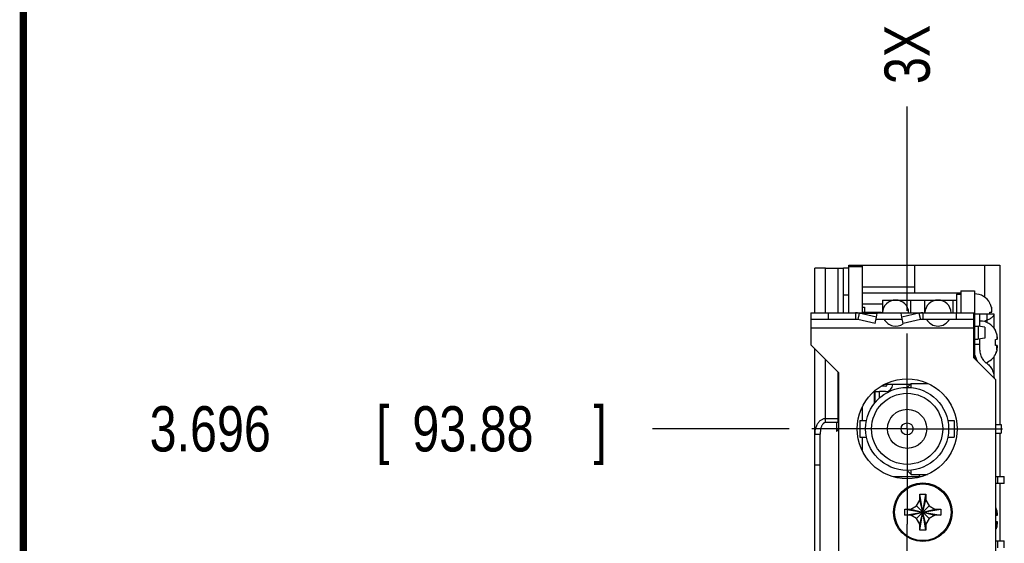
# Model space of a CAD drawing. Header units: inches. Extents: x 0.2 to 16.8, y 0.1 to 10.8.
# Tile 5 of 21: x 0.2 to 3, y 5.1 to 6.6. Entities that reach past the tile are written whole.
import ezdxf

# ---------------------------------------------------------------- set-up
doc = ezdxf.new("R2010")
doc.units = ezdxf.units.IN
doc.header["$LTSCALE"] = 0.935
doc.header["$MEASUREMENT"] = 0
doc.linetypes.add('CENTER', pattern=[0.6, 0.375, -0.075, 0.075, -0.075])
doc.layers.get('0').update_dxf_attribs({"linetype": 'CONTINUOUS'})
doc.layers.add('DEFAULT_1', color=7, linetype='CENTER')
doc.layers.add('DIMENSIONS', color=7, linetype='CONTINUOUS')
doc.styles.get("Standard").update_dxf_attribs({"font": 'txt', "width": 0.8})
doc.dimstyles.new('DIMSTYLE_2', dxfattribs={"dimtxt": 0.125, "dimasz": 0.18, "dimexe": 0.18, "dimexo": 0.0625, "dimgap": 0.09, "dimtad": 0, "dimtih": 1, "dimtoh": 1, "dimdec": 3, "dimlfac": 1.666667, "dimzin": 4, "dimdsep": 46, "dimtxsty": 'STANDARD', "dimblk": '_FILLED', "dimblk1": '_FILLED', "dimblk2": '_FILLED', "dimcen": 0.09, "dimadec": 0, "dimazin": 0, "dimtp": 0.001, "dimtm": 0.001, "dimtfac": 1, "dimtdec": 3, "dimtofl": 0, "dimtmove": 0, "dimatfit": 3, "dimldrblk": '_FILLED', "dimfxl": 1, "dimtolj": 1, "dimtzin": 4, "dimarcsym": 0})

# ---------------------------------------------------------------- blocks, each defined once
blk = doc.blocks.new('*D11')
at = {"layer": 'DIMENSIONS', "color": 2, "linetype": 'CONTINUOUS'}
blk.add_line((2.6893, 5.7489), (2.6893, 6.3133), dxfattribs=at)
at = {"layer": 'DIMENSIONS', "color": 2, "linetype": 'CONTINUOUS', "width": 0.8}
for s, p in [(']', (2.7518, 7.7008)), ('7.99', (2.7518, 7.3008)), ('[', (2.7518, 7.2008)), ('.315', (2.7518, 6.6758)), ('3X ', (2.7518, 6.3758))]:
    blk.add_text(s, height=0.125, rotation=90, dxfattribs=at).set_placement(p)
blk = doc.blocks.new('_FILLED')
at = {"color": 0, "linetype": 'BYBLOCK'}
blk.add_solid([(0, 0), (-1, 0.174), (-1, -0.174)], dxfattribs=at)
blk = doc.blocks.new('*D18')
at = {"layer": 'DIMENSIONS', "color": 2, "linetype": 'CONTINUOUS'}
blk.add_line((2.3638, 5.4234), (1.9861, 5.4234), dxfattribs=at)
at = {"layer": 'DIMENSIONS', "color": 2, "linetype": 'CONTINUOUS', "width": 0.8}
for s, p in [('[', (1.2236, 5.3609)), (']', (1.8236, 5.3609)), ('3.696', (0.5986, 5.3609)), ('93.88', (1.3236, 5.3609))]:
    blk.add_text(s, height=0.125, dxfattribs=at).set_placement(p)

msp = doc.modelspace()

# ---------------------------------------------------------------- linework, layer by layer
at = {"color": 7, "linetype": 'CONTINUOUS'}
for p, q in [((2.52862, 5.84882), (2.52862, 5.87578)), ((2.52862, 5.87578), (2.94502, 5.87578)), ((2.52862, 5.87218), (2.56582, 5.87218)), ((2.56582, 5.74378), (2.56582, 5.87578)), ((2.70922, 5.87578), (2.70922, 5.79855)), ((2.90302, 5.87578), (2.90302, 5.78745)), ((2.94502, 5.87578), (2.94502, 5.43508)), ((2.43414, 5.74378), (2.43414, 5.86738)), ((2.43422, 5.86736), (2.43414, 5.86738)), ((2.46414, 5.86738), (2.49862, 5.86738)), ((2.51362, 5.74378), (2.51362, 5.86738)), ((2.52862, 5.86738), (2.51362, 5.86738)), ((2.83748, 5.79855), (2.56582, 5.79855)), ((2.82548, 5.79538), (2.82548, 5.74378)), ((2.82548, 5.79538), (2.83748, 5.79538)), ((2.83748, 5.80498), (2.83748, 5.74378)), ((2.83748, 5.80498), (2.87528, 5.80498)), ((2.87528, 5.80498), (2.87528, 5.61793)), ((2.62148, 5.76787), (2.56582, 5.76787)), ((2.62148, 5.77918), (2.62148, 5.74378)), ((2.62148, 5.77918), (2.82548, 5.77918)), ((2.69948, 5.74378), (2.69948, 5.77918)), ((2.73848, 5.74378), (2.73848, 5.77918)), ((2.81648, 5.74378), (2.81648, 5.77918)), ((2.91798, 5.76954), (2.91798, 5.77055)), ((2.42362, 5.74378), (2.42362, 5.72578)), ((2.42362, 5.74378), (2.60362, 5.74378)), ((2.54647, 5.74378), (2.54647, 5.72578)), ((2.55723, 5.74245), (2.55319, 5.72507)), ((2.60505, 5.73145), (2.55723, 5.74245)), ((2.56582, 5.75908), (2.57182, 5.75908)), ((2.56582, 5.74528), (2.61802, 5.74528)), ((2.57182, 5.75908), (2.57182, 5.74528)), ((2.60505, 5.73145), (2.60631, 5.74245)), ((2.60631, 5.74378), (2.87362, 5.74378)), ((2.61802, 5.74528), (2.61802, 5.74378)), ((2.6742, 5.73145), (2.67294, 5.74245)), ((2.72202, 5.74245), (2.6742, 5.73145)), ((2.72202, 5.74245), (2.72605, 5.72507)), ((2.73278, 5.74378), (2.73278, 5.72578)), ((2.87362, 5.72578), (2.87362, 5.74378)), ((2.89028, 5.74018), (2.87528, 5.74018)), ((2.91798, 5.74536), (2.92313, 5.74601)), ((2.91798, 5.74017), (2.91798, 5.74536)), ((2.60102, 5.71407), (2.60505, 5.73145)), ((2.67823, 5.71407), (2.6742, 5.73145)), ((2.87528, 5.70718), (2.88548, 5.70718)), ((2.88548, 5.70718), (2.88548, 5.67118)), ((2.90348, 5.70418), (2.88548, 5.70718)), ((2.90348, 5.70418), (2.90348, 5.67418)), ((2.93298, 5.69453), (2.93298, 5.69555)), ((2.87528, 5.67118), (2.88548, 5.67118)), ((2.90348, 5.67418), (2.88548, 5.67118)), ((2.93298, 5.67036), (2.93813, 5.67101)), ((2.93298, 5.66218), (2.93298, 5.67036)), ((2.93298, 5.654), (2.93298, 5.66218)), ((2.93813, 5.65335), (2.93298, 5.654)), ((2.43414, 4.11538), (2.43414, 5.64447)), ((2.93298, 5.62881), (2.93298, 5.62983)), ((2.69708, 5.54578), (2.62632, 5.54578)), ((2.68928, 5.53798), (2.70038, 5.54908)), ((2.69452, 5.54578), (2.69452, 5.54323)), ((2.70038, 5.53744), (2.70038, 5.54908)), ((2.70038, 5.54908), (2.74525, 5.54908)), ((2.59937, 5.49437), (2.59937, 5.52741)), ((2.60126, 5.4965), (2.60126, 5.5293)), ((2.60126, 5.52633), (2.61282, 5.52633)), ((2.61282, 5.50873), (2.61282, 5.52633)), ((2.63002, 5.52628), (2.61282, 5.52628)), ((2.63002, 5.54128), (2.61916, 5.54128)), ((2.56582, 5.44618), (2.56582, 5.48466)), ((2.49862, 5.45141), (2.46414, 5.45141)), ((2.49471, 5.4408), (2.49471, 5.41648)), ((2.55908, 5.44618), (2.55908, 5.40058)), ((2.55908, 5.44618), (2.57697, 5.44618)), ((2.80159, 5.44618), (2.81948, 5.44618)), ((2.81948, 5.44618), (2.81948, 5.40058)), ((2.93362, 5.43508), (2.94908, 5.43508)), ((2.94908, 5.43508), (2.94908, 5.41168)), ((2.43414, 5.40898), (2.44914, 5.40898)), ((2.49471, 5.41648), (2.50042, 5.4222)), ((2.93362, 5.41168), (2.94908, 5.41168)), ((2.94502, 5.41168), (2.94502, 5.29138)), ((2.55908, 5.40058), (2.57697, 5.40058)), ((2.56582, 5.36211), (2.56582, 5.40058)), ((2.80159, 5.40058), (2.81948, 5.40058)), ((2.68928, 5.30878), (2.70038, 5.29768)), ((2.70038, 5.29768), (2.70038, 5.30932)), ((2.65028, 5.29138), (2.72724, 5.29138)), ((2.70038, 5.29768), (2.74525, 5.29768)), ((2.72338, 5.29138), (2.72338, 5.29768)), ((2.93362, 5.29138), (2.95748, 5.29138)), ((2.95748, 5.27218), (2.93362, 5.27218)), ((2.94502, 5.27218), (2.94502, 5.11438)), ((2.95748, 5.27218), (2.95748, 5.29138)), ((2.71507, 5.21039), (2.72408, 5.22598)), ((2.72408, 5.22598), (2.72408, 5.24207)), ((2.72408, 5.15998), (2.74088, 5.22598)), ((2.74088, 5.15998), (2.72408, 5.22598)), ((2.72411, 5.14336), (2.74085, 5.24261)), ((2.74085, 5.14336), (2.72411, 5.24261)), ((2.74088, 5.24207), (2.74088, 5.22598)), ((2.74088, 5.22598), (2.74988, 5.21039)), ((2.68285, 5.18461), (2.7821, 5.20135)), ((2.68285, 5.20135), (2.7821, 5.18461)), ((2.68339, 5.20138), (2.69948, 5.20138)), ((2.69948, 5.20138), (2.71507, 5.21039)), ((2.69948, 5.18458), (2.76548, 5.20138)), ((2.69948, 5.20138), (2.76548, 5.18458)), ((2.71507, 5.17558), (2.74988, 5.21039)), ((2.74988, 5.17558), (2.71507, 5.21039)), ((2.74988, 5.21039), (2.76548, 5.20138)), ((2.76548, 5.20138), (2.78156, 5.20138)), ((2.69948, 5.18458), (2.68339, 5.18458)), ((2.71507, 5.17558), (2.69948, 5.18458)), ((2.72408, 5.15998), (2.71507, 5.17558)), ((2.74988, 5.17558), (2.74088, 5.15998)), ((2.76548, 5.18458), (2.74988, 5.17558)), ((2.78156, 5.18458), (2.76548, 5.18458)), ((2.93362, 5.18404), (2.93813, 5.18461)), ((2.93813, 5.16695), (2.93362, 5.16752)), ((2.72408, 5.1439), (2.72408, 5.15998)), ((2.74088, 5.15998), (2.74088, 5.1439)), ((2.93362, 5.11438), (2.95748, 5.11438)), ((2.95748, 5.09518), (2.95748, 5.11438))]:
    msp.add_line(p, q, dxfattribs=at)
at = {"color": 9, "linetype": 'CONTINUOUS'}
for p, q in [((2.46414, 5.74378), (2.46414, 5.86738)), ((2.49862, 5.74378), (2.49862, 5.86738)), ((2.56582, 5.81578), (2.70922, 5.81578)), ((2.52862, 5.79238), (2.51362, 5.79238)), ((2.47162, 5.74378), (2.47162, 5.72578)), ((2.55723, 5.74245), (2.60631, 5.74245)), ((2.72202, 5.74245), (2.67294, 5.74245)), ((2.82562, 5.72578), (2.82562, 5.74378)), ((2.90978, 5.71709), (2.90978, 5.74017)), ((2.9223, 5.7573), (2.9223, 5.74591)), ((2.87362, 5.70178), (2.42362, 5.70178)), ((2.9373, 5.6823), (2.9373, 5.67091)), ((2.89028, 5.65619), (2.87528, 5.65619)), ((2.9373, 5.64206), (2.9373, 5.65345)), ((2.46414, 5.4408), (2.46414, 5.61447)), ((2.90978, 5.60364), (2.90978, 5.60727)), ((2.49862, 5.4408), (2.49862, 5.57998)), ((2.43414, 5.32378), (2.44914, 5.32378)), ((2.93948, 5.27218), (2.93948, 5.29138)), ((2.9373, 5.1959), (2.9373, 5.1845)), ((2.9373, 5.15566), (2.9373, 5.16705)), ((2.93948, 5.09518), (2.93948, 5.11438))]:
    msp.add_line(p, q, dxfattribs=at)
at = {"color": 3, "linetype": 'CONTINUOUS'}
for p, q in [((2.52862, 5.74378), (2.52862, 5.84882)), ((2.89028, 5.70638), (2.89028, 5.74018)), ((2.92928, 5.74016), (2.89028, 5.74018)), ((2.92928, 5.70145), (2.92928, 5.74016)), ((2.42362, 5.72578), (2.42362, 5.65498)), ((2.54647, 5.72578), (2.42362, 5.72578)), ((2.60102, 5.71407), (2.55319, 5.72507)), ((2.67562, 5.72578), (2.60362, 5.72578)), ((2.72605, 5.72507), (2.67823, 5.71407)), ((2.87362, 5.72578), (2.73278, 5.72578)), ((2.87362, 5.61958), (2.87362, 5.72578)), ((2.50042, 5.57818), (2.42362, 5.65498)), ((2.89028, 5.6454), (2.89028, 5.67198)), ((2.87362, 5.61958), (2.93362, 5.55958)), ((2.92928, 5.56924), (2.92928, 5.62291)), ((2.50042, 3.59938), (2.50042, 5.57818)), ((2.93362, 5.55958), (2.93362, 3.23578)), ((2.49862, 5.4408), (2.46414, 5.4408)), ((2.44914, 4.11538), (2.44914, 5.40898))]:
    msp.add_line(p, q, dxfattribs=at)
at = {"color": 7, "linetype": 'CONTINUOUS', "const_width": 0.02}
msp.add_lwpolyline([(0.25, 10.75859), (0.25, 0.25859)], dxfattribs=at)
at = {"color": 3, "linetype": 'CONTINUOUS'}
msp.add_circle((2.68928, 5.42338), 0.138, dxfattribs=at)
at = {"color": 7, "linetype": 'CONTINUOUS'}
for centre, radius in [((2.68928, 5.42338), 0.1146), ((2.68928, 5.42338), 0.0981), ((2.68928, 5.42338), 0.054), ((2.68928, 5.42338), 0.0165), ((2.73248, 5.19298), 0.081)]:
    msp.add_circle(centre, radius, dxfattribs=at)
at = {"color": 9, "linetype": 'CONTINUOUS'}
msp.add_circle((2.73248, 5.19298), 0.07821, dxfattribs=at)
at = {"color": 7, "linetype": 'CONTINUOUS'}
for centre, radius, start, end in [((2.87528, 5.74789), 0.04835, 27.95496, 90), ((2.65748, 5.74318), 0.036, 0.96109, 179.03891), ((2.77448, 5.74318), 0.036, 0.96109, 179.03891), ((2.65748, 5.74318), 0.036, 209.04944, 305.50454), ((2.77448, 5.74318), 0.036, 209.04944, 330.95056), ((2.89028, 5.67289), 0.04835, 27.95496, 90), ((2.89028, 5.65147), 0.04835, 290.232, 332.04504), ((2.63002, 5.54578), 0.0045, 270, 360), ((2.63002, 5.54578), 0.0195, 270, 360)]:
    msp.add_arc(centre, radius, start, end, dxfattribs=at)
for points, knots in [([(2.43543, 5.86738), (2.43533, 5.86738), (2.43515, 5.86738), (2.43489, 5.86737), (2.43467, 5.86736), (2.43449, 5.86736), (2.43434, 5.86736), (2.43426, 5.86736), (2.43422, 5.86736), (2.43422, 5.86736)], [0, 0, 0, 0, 0.2408913, 0.4536312, 0.6369856, 0.7897152, 0.9105931, 0.9984543, 1, 1, 1, 1]), ([(2.4439, 5.86738), (2.44344, 5.86738), (2.44253, 5.86738), (2.44123, 5.86738), (2.44001, 5.86738), (2.43888, 5.86738), (2.43786, 5.86739), (2.43695, 5.86739), (2.43625, 5.86739), (2.43576, 5.86739), (2.43554, 5.86738), (2.43543, 5.86738)], [0, 0, 0, 0, 0.1645051, 0.3191799, 0.4633267, 0.5962475, 0.7172181, 0.8254059, 0.9199516, 0.9618411, 1, 1, 1, 1]), ([(2.44914, 5.86738), (2.44839, 5.86738), (2.44665, 5.86738), (2.4449, 5.86738), (2.4439, 5.86738)], [0, 0, 0, 0, 0.4251121, 1, 1, 1, 1]), ([(2.46414, 5.86738), (2.46296, 5.86738), (2.4606, 5.86738), (2.45708, 5.86738), (2.45359, 5.86738), (2.45095, 5.86738), (2.44948, 5.86738), (2.44914, 5.86738)], [0, 0, 0, 0, 0.235179, 0.4714031, 0.7050338, 0.9320938, 1, 1, 1, 1]), ([(2.49862, 5.86738), (2.49936, 5.86738), (2.50083, 5.86738), (2.503, 5.86738), (2.50511, 5.86738), (2.5068, 5.86738), (2.50806, 5.86738), (2.50893, 5.86738), (2.50975, 5.86738), (2.51049, 5.86738), (2.51117, 5.86738), (2.51178, 5.86738), (2.5123, 5.86738), (2.51269, 5.86738), (2.51296, 5.86739), (2.51313, 5.86739), (2.51327, 5.8674), (2.51339, 5.8674), (2.51349, 5.8674), (2.51354, 5.8674), (2.51356, 5.8674)], [0, 0, 0, 0, 0.14776, 0.294589, 0.4371115, 0.5708412, 0.6329677, 0.6913956, 0.7458158, 0.7959188, 0.8413994, 0.8819677, 0.9173376, 0.947225, 0.9600209, 0.971314, 0.9810407, 0.9891372, 0.9955405, 1, 1, 1, 1]), ([(2.91989, 5.76528), (2.91971, 5.76574), (2.91952, 5.76621), (2.91932, 5.76667), (2.91932, 5.76668)], [0, 0, 0, 0, 0.9780004, 1, 1, 1, 1]), ([(2.92092, 5.76243), (2.92075, 5.76294), (2.92057, 5.76346), (2.92039, 5.76397), (2.92038, 5.76398)], [0, 0, 0, 0, 0.9815702, 1, 1, 1, 1]), ([(2.55723, 5.74245), (2.55547, 5.74289), (2.5519, 5.74356), (2.54828, 5.74378), (2.54647, 5.74378)], [0, 0, 0, 0, 0.5002852, 1, 1, 1, 1]), ([(2.60631, 5.74245), (2.60611, 5.74266), (2.6057, 5.74304), (2.60503, 5.74346), (2.60433, 5.74372), (2.60386, 5.74378), (2.60362, 5.74378)], [0, 0, 0, 0, 0.2802151, 0.5354987, 0.7726057, 1, 1, 1, 1]), ([(2.67294, 5.74245), (2.67314, 5.74266), (2.67354, 5.74304), (2.67422, 5.74346), (2.67491, 5.74372), (2.67539, 5.74378), (2.67562, 5.74378)], [0, 0, 0, 0, 0.2802151, 0.5354987, 0.7726057, 1, 1, 1, 1]), ([(2.73278, 5.74378), (2.73097, 5.74378), (2.72735, 5.74356), (2.72378, 5.74289), (2.72202, 5.74245)], [0, 0, 0, 0, 0.4997148, 1, 1, 1, 1]), ([(2.92313, 5.74601), (2.92317, 5.74623), (2.92325, 5.74666), (2.92335, 5.74731), (2.92343, 5.74795), (2.92348, 5.74838), (2.9235, 5.74859)], [0, 0, 0, 0, 0.2531991, 0.5047764, 0.7538924, 1, 1, 1, 1]), ([(2.93489, 5.69028), (2.93471, 5.69074), (2.93452, 5.69121), (2.93432, 5.69167), (2.93432, 5.69168)], [0, 0, 0, 0, 0.9780004, 1, 1, 1, 1]), ([(2.93592, 5.68743), (2.93575, 5.68794), (2.93557, 5.68846), (2.93539, 5.68897), (2.93538, 5.68898)], [0, 0, 0, 0, 0.9815702, 1, 1, 1, 1]), ([(2.93813, 5.67101), (2.93817, 5.67123), (2.93825, 5.67166), (2.93835, 5.6723), (2.93843, 5.67295), (2.93848, 5.67338), (2.9385, 5.67359)], [0, 0, 0, 0, 0.2531991, 0.5047764, 0.7538924, 1, 1, 1, 1]), ([(2.9385, 5.65077), (2.93848, 5.65098), (2.93843, 5.65141), (2.93835, 5.65206), (2.93825, 5.65271), (2.93817, 5.65314), (2.93813, 5.65335)], [0, 0, 0, 0, 0.2471907, 0.4967832, 0.7480584, 1, 1, 1, 1]), ([(2.93298, 5.62983), (2.93345, 5.63075), (2.9339, 5.6317), (2.93431, 5.63267), (2.93432, 5.63268)], [0, 0, 0, 0, 0.9883039, 1, 1, 1, 1]), ([(2.93489, 5.63408), (2.93471, 5.63362), (2.93452, 5.63315), (2.93432, 5.63269), (2.93432, 5.63268)], [0, 0, 0, 0, 0.9780004, 1, 1, 1, 1]), ([(2.93489, 5.63408), (2.93506, 5.6345), (2.93522, 5.63493), (2.93538, 5.63537), (2.93538, 5.63538)], [0, 0, 0, 0, 0.9754505, 1, 1, 1, 1]), ([(2.93592, 5.63693), (2.93575, 5.63642), (2.93557, 5.6359), (2.93539, 5.63539), (2.93538, 5.63538)], [0, 0, 0, 0, 0.9815702, 1, 1, 1, 1]), ([(2.46414, 5.45141), (2.46296, 5.45141), (2.46055, 5.45121), (2.45698, 5.45029), (2.45345, 5.44874), (2.45003, 5.44655), (2.44678, 5.44372), (2.44377, 5.4403), (2.44107, 5.43629), (2.43872, 5.43176), (2.43678, 5.42672), (2.43531, 5.42121), (2.43435, 5.41524), (2.43414, 5.4111), (2.43414, 5.40898)], [0, 0, 0, 0, 0.0618125, 0.1256758, 0.1924465, 0.2629205, 0.3377945, 0.4172365, 0.5012782, 0.5901335, 0.6840583, 0.7834845, 0.8888165, 1, 1, 1, 1]), ([(2.72408, 5.24207), (2.72408, 5.24216), (2.72409, 5.24234), (2.7241, 5.24252), (2.72411, 5.24261)], [0, 0, 0, 0, 0.4997485, 1, 1, 1, 1]), ([(2.72411, 5.24261), (2.72596, 5.24269), (2.72969, 5.24279), (2.73527, 5.24279), (2.73899, 5.24269), (2.74085, 5.24261)], [0, 0, 0, 0, 0.3328529, 0.6671472, 1, 1, 1, 1]), ([(2.74085, 5.24261), (2.74085, 5.24252), (2.74086, 5.24234), (2.74087, 5.24216), (2.74088, 5.24207)], [0, 0, 0, 0, 0.5002577, 1, 1, 1, 1]), ([(2.68268, 5.19298), (2.68268, 5.19392), (2.68269, 5.19578), (2.68275, 5.19857), (2.68281, 5.20043), (2.68285, 5.20135)], [0, 0, 0, 0, 0.3350674, 0.6683274, 1, 1, 1, 1]), ([(2.68285, 5.18461), (2.68281, 5.18554), (2.68275, 5.18739), (2.68269, 5.19018), (2.68268, 5.19205), (2.68268, 5.19298)], [0, 0, 0, 0, 0.3316144, 0.6648828, 1, 1, 1, 1]), ([(2.68285, 5.20135), (2.68294, 5.20136), (2.68312, 5.20137), (2.6833, 5.20138), (2.68339, 5.20138)], [0, 0, 0, 0, 0.5002577, 1, 1, 1, 1]), ([(2.78156, 5.20138), (2.78165, 5.20138), (2.78183, 5.20137), (2.78201, 5.20136), (2.7821, 5.20135)], [0, 0, 0, 0, 0.4997485, 1, 1, 1, 1]), ([(2.7821, 5.20135), (2.78214, 5.20043), (2.78221, 5.19857), (2.78226, 5.19578), (2.78228, 5.19392), (2.78228, 5.19298)], [0, 0, 0, 0, 0.3316144, 0.6648828, 1, 1, 1, 1]), ([(2.78228, 5.19298), (2.78228, 5.19205), (2.78226, 5.19018), (2.78221, 5.18739), (2.78214, 5.18554), (2.7821, 5.18461)], [0, 0, 0, 0, 0.3350674, 0.6683274, 1, 1, 1, 1]), ([(2.93489, 5.20388), (2.93471, 5.20434), (2.93452, 5.2048), (2.93432, 5.20527), (2.93432, 5.20528)], [0, 0, 0, 0, 0.9780004, 1, 1, 1, 1]), ([(2.93592, 5.20103), (2.93575, 5.20154), (2.93557, 5.20206), (2.93539, 5.20257), (2.93538, 5.20258)], [0, 0, 0, 0, 0.9815702, 1, 1, 1, 1]), ([(2.68339, 5.18458), (2.6833, 5.18459), (2.68312, 5.1846), (2.68294, 5.18461), (2.68285, 5.18461)], [0, 0, 0, 0, 0.4997485, 1, 1, 1, 1]), ([(2.7821, 5.18461), (2.78201, 5.18461), (2.78183, 5.1846), (2.78165, 5.18459), (2.78156, 5.18458)], [0, 0, 0, 0, 0.5002577, 1, 1, 1, 1]), ([(2.93813, 5.18461), (2.93817, 5.18482), (2.93825, 5.18526), (2.93835, 5.1859), (2.93843, 5.18655), (2.93848, 5.18697), (2.9385, 5.18719)], [0, 0, 0, 0, 0.2531991, 0.5047764, 0.7538924, 1, 1, 1, 1]), ([(2.9385, 5.16437), (2.93848, 5.16458), (2.93843, 5.16501), (2.93835, 5.16566), (2.93825, 5.1663), (2.93817, 5.16673), (2.93813, 5.16695)], [0, 0, 0, 0, 0.2471907, 0.4967832, 0.7480584, 1, 1, 1, 1]), ([(2.72411, 5.14336), (2.7241, 5.14345), (2.72409, 5.14363), (2.72408, 5.14381), (2.72408, 5.1439)], [0, 0, 0, 0, 0.5002577, 1, 1, 1, 1]), ([(2.74085, 5.14336), (2.73899, 5.14328), (2.73527, 5.14318), (2.72969, 5.14318), (2.72596, 5.14328), (2.72411, 5.14336)], [0, 0, 0, 0, 0.3328529, 0.6671472, 1, 1, 1, 1]), ([(2.74088, 5.1439), (2.74087, 5.14381), (2.74086, 5.14363), (2.74085, 5.14345), (2.74085, 5.14336)], [0, 0, 0, 0, 0.4997485, 1, 1, 1, 1]), ([(2.93365, 5.14478), (2.93387, 5.14527), (2.9341, 5.14576), (2.93431, 5.14627), (2.93432, 5.14628)], [0, 0, 0, 0, 0.9774783, 1, 1, 1, 1]), ([(2.93489, 5.14768), (2.93471, 5.14722), (2.93452, 5.14675), (2.93432, 5.14629), (2.93432, 5.14628)], [0, 0, 0, 0, 0.9780004, 1, 1, 1, 1]), ([(2.93489, 5.14768), (2.93506, 5.1481), (2.93522, 5.14853), (2.93538, 5.14897), (2.93538, 5.14898)], [0, 0, 0, 0, 0.9754505, 1, 1, 1, 1]), ([(2.93592, 5.15053), (2.93575, 5.15002), (2.93557, 5.1495), (2.93539, 5.14899), (2.93538, 5.14898)], [0, 0, 0, 0, 0.9815702, 1, 1, 1, 1])]:
    msp.add_open_spline(points, degree=3, knots=knots, dxfattribs=at)
for points in [[(2.91932, 5.76668), (2.9189, 5.76765), (2.91846, 5.7686), (2.91798, 5.76954)], [(2.92038, 5.76398), (2.92023, 5.76442), (2.92006, 5.76485), (2.91989, 5.76528)], [(2.9212, 5.76153), (2.92111, 5.76183), (2.92102, 5.76213), (2.92092, 5.76243)], [(2.92167, 5.75992), (2.92152, 5.76046), (2.92137, 5.761), (2.9212, 5.76153)], [(2.92183, 5.75932), (2.92177, 5.75952), (2.92172, 5.75972), (2.92167, 5.75992)], [(2.92183, 5.75932), (2.922, 5.75865), (2.92216, 5.75798), (2.9223, 5.7573)], [(2.92263, 5.75574), (2.92252, 5.75626), (2.92242, 5.75678), (2.9223, 5.7573)], [(2.92285, 5.75458), (2.92278, 5.75497), (2.9227, 5.75535), (2.92263, 5.75574)], [(2.9229, 5.75431), (2.92288, 5.7544), (2.92287, 5.75449), (2.92285, 5.75458)], [(2.92313, 5.753), (2.92306, 5.75344), (2.92298, 5.75388), (2.9229, 5.75431)], [(2.92325, 5.7519), (2.92321, 5.75227), (2.92317, 5.75263), (2.92313, 5.753)], [(2.9233, 5.75141), (2.92328, 5.75157), (2.92326, 5.75174), (2.92325, 5.7519)], [(2.92335, 5.75079), (2.92333, 5.751), (2.92331, 5.7512), (2.9233, 5.75141)], [(2.9234, 5.75015), (2.92338, 5.75036), (2.92337, 5.75058), (2.92335, 5.75079)], [(2.92343, 5.74969), (2.92342, 5.74984), (2.92341, 5.74999), (2.9234, 5.75015)], [(2.9235, 5.74859), (2.92348, 5.74896), (2.92346, 5.74932), (2.92343, 5.74969)], [(2.93432, 5.69168), (2.9339, 5.69265), (2.93346, 5.6936), (2.93298, 5.69453)], [(2.93538, 5.68898), (2.93523, 5.68942), (2.93506, 5.68985), (2.93489, 5.69028)], [(2.9362, 5.68653), (2.93611, 5.68683), (2.93602, 5.68713), (2.93592, 5.68743)], [(2.93667, 5.68492), (2.93652, 5.68546), (2.93637, 5.68599), (2.9362, 5.68653)], [(2.93683, 5.68431), (2.93677, 5.68452), (2.93672, 5.68472), (2.93667, 5.68492)], [(2.93683, 5.68431), (2.937, 5.68365), (2.93716, 5.68297), (2.9373, 5.6823)], [(2.93763, 5.68074), (2.93752, 5.68126), (2.93742, 5.68178), (2.9373, 5.6823)], [(2.93785, 5.67958), (2.93778, 5.67997), (2.9377, 5.68035), (2.93763, 5.68074)], [(2.9379, 5.67931), (2.93788, 5.6794), (2.93787, 5.67949), (2.93785, 5.67958)], [(2.93813, 5.678), (2.93806, 5.67844), (2.93798, 5.67887), (2.9379, 5.67931)], [(2.93825, 5.6769), (2.93821, 5.67726), (2.93817, 5.67763), (2.93813, 5.678)], [(2.9383, 5.67641), (2.93828, 5.67657), (2.93826, 5.67673), (2.93825, 5.6769)], [(2.93835, 5.67579), (2.93833, 5.676), (2.93831, 5.6762), (2.9383, 5.67641)], [(2.9384, 5.67515), (2.93838, 5.67536), (2.93837, 5.67558), (2.93835, 5.67579)], [(2.93843, 5.67469), (2.93842, 5.67484), (2.93841, 5.67499), (2.9384, 5.67515)], [(2.9385, 5.67359), (2.93848, 5.67396), (2.93846, 5.67432), (2.93843, 5.67469)], [(2.8787, 5.62144), (2.87828, 5.62285), (2.8779, 5.62427), (2.87756, 5.6257)], [(2.93432, 5.63268), (2.93452, 5.63314), (2.93471, 5.63361), (2.93489, 5.63408)], [(2.93538, 5.63538), (2.93557, 5.63589), (2.93575, 5.63641), (2.93592, 5.63693)], [(2.93592, 5.63693), (2.93602, 5.63723), (2.93611, 5.63753), (2.9362, 5.63783)], [(2.93667, 5.63944), (2.93652, 5.6389), (2.93637, 5.63837), (2.9362, 5.63783)], [(2.93667, 5.63944), (2.93672, 5.63964), (2.93677, 5.63984), (2.93683, 5.64005)], [(2.9373, 5.64206), (2.93716, 5.64139), (2.937, 5.64071), (2.93683, 5.64005)], [(2.9373, 5.64206), (2.93742, 5.64258), (2.93752, 5.6431), (2.93763, 5.64362)], [(2.93763, 5.64362), (2.9377, 5.64401), (2.93778, 5.64439), (2.93785, 5.64478)], [(2.93785, 5.64478), (2.93787, 5.64487), (2.93788, 5.64496), (2.9379, 5.64505)], [(2.9379, 5.64505), (2.93798, 5.64549), (2.93806, 5.64592), (2.93813, 5.64636)], [(2.93813, 5.64636), (2.93817, 5.64673), (2.93821, 5.6471), (2.93825, 5.64746)], [(2.93825, 5.64746), (2.93826, 5.64763), (2.93828, 5.64779), (2.9383, 5.64795)], [(2.9383, 5.64795), (2.93831, 5.64816), (2.93833, 5.64836), (2.93835, 5.64857)], [(2.93835, 5.64857), (2.93837, 5.64878), (2.93838, 5.649), (2.9384, 5.64922)], [(2.9384, 5.64922), (2.93841, 5.64937), (2.93842, 5.64952), (2.93843, 5.64967)], [(2.93843, 5.64967), (2.93846, 5.65004), (2.93848, 5.6504), (2.9385, 5.65077)], [(2.88314, 5.6099), (2.88134, 5.61361), (2.87987, 5.61748), (2.8787, 5.62144)], [(2.49862, 5.45141), (2.49924, 5.45141), (2.49986, 5.45146), (2.50046, 5.45157)], [(2.93432, 5.20528), (2.9341, 5.20578), (2.93388, 5.20628), (2.93365, 5.20677)], [(2.93538, 5.20258), (2.93523, 5.20301), (2.93506, 5.20345), (2.93489, 5.20388)], [(2.9362, 5.20013), (2.93611, 5.20043), (2.93602, 5.20073), (2.93592, 5.20103)], [(2.93667, 5.19852), (2.93652, 5.19905), (2.93637, 5.19959), (2.9362, 5.20013)], [(2.93683, 5.19791), (2.93677, 5.19811), (2.93672, 5.19831), (2.93667, 5.19852)], [(2.93683, 5.19791), (2.937, 5.19724), (2.93716, 5.19657), (2.9373, 5.1959)], [(2.93763, 5.19433), (2.93752, 5.19486), (2.93742, 5.19538), (2.9373, 5.1959)], [(2.93785, 5.19318), (2.93778, 5.19357), (2.9377, 5.19395), (2.93763, 5.19433)], [(2.9379, 5.19291), (2.93788, 5.193), (2.93787, 5.19309), (2.93785, 5.19318)], [(2.93813, 5.1916), (2.93806, 5.19204), (2.93798, 5.19247), (2.9379, 5.19291)], [(2.93825, 5.1905), (2.93821, 5.19086), (2.93817, 5.19123), (2.93813, 5.1916)], [(2.9383, 5.19001), (2.93828, 5.19017), (2.93826, 5.19033), (2.93825, 5.1905)], [(2.93835, 5.18939), (2.93833, 5.1896), (2.93831, 5.1898), (2.9383, 5.19001)], [(2.9384, 5.18874), (2.93838, 5.18896), (2.93837, 5.18917), (2.93835, 5.18939)], [(2.93843, 5.18829), (2.93842, 5.18844), (2.93841, 5.18859), (2.9384, 5.18874)], [(2.9384, 5.16281), (2.93841, 5.16297), (2.93842, 5.16312), (2.93843, 5.16327)], [(2.9385, 5.18719), (2.93848, 5.18755), (2.93846, 5.18792), (2.93843, 5.18829)], [(2.93843, 5.16327), (2.93846, 5.16364), (2.93848, 5.164), (2.9385, 5.16437)], [(2.93432, 5.14628), (2.93452, 5.14674), (2.93471, 5.14721), (2.93489, 5.14768)], [(2.93538, 5.14898), (2.93557, 5.14949), (2.93575, 5.15001), (2.93592, 5.15053)], [(2.93592, 5.15053), (2.93602, 5.15083), (2.93611, 5.15113), (2.9362, 5.15143)], [(2.93667, 5.15304), (2.93652, 5.1525), (2.93637, 5.15196), (2.9362, 5.15143)], [(2.93667, 5.15304), (2.93672, 5.15324), (2.93677, 5.15344), (2.93683, 5.15364)], [(2.9373, 5.15566), (2.93716, 5.15498), (2.937, 5.15431), (2.93683, 5.15364)], [(2.9373, 5.15566), (2.93742, 5.15618), (2.93752, 5.1567), (2.93763, 5.15722)], [(2.93763, 5.15722), (2.9377, 5.15761), (2.93778, 5.15799), (2.93785, 5.15838)], [(2.93785, 5.15838), (2.93787, 5.15847), (2.93788, 5.15856), (2.9379, 5.15865)], [(2.9379, 5.15865), (2.93798, 5.15908), (2.93806, 5.15952), (2.93813, 5.15996)], [(2.93813, 5.15996), (2.93817, 5.16033), (2.93821, 5.16069), (2.93825, 5.16106)], [(2.93825, 5.16106), (2.93826, 5.16122), (2.93828, 5.16139), (2.9383, 5.16155)], [(2.9383, 5.16155), (2.93831, 5.16176), (2.93833, 5.16196), (2.93835, 5.16217)], [(2.93835, 5.16217), (2.93837, 5.16238), (2.93838, 5.1626), (2.9384, 5.16281)]]:
    msp.add_open_spline(points, degree=3, dxfattribs=at)
at = {"color": 9, "linetype": 'CONTINUOUS'}
msp.add_open_spline([(2.92883, 5.74016), (2.92822, 5.73768), (2.92554, 5.73267), (2.9187, 5.7269), (2.91294, 5.72428), (2.90978, 5.72323)], degree=3, knots=[0, 0, 0, 0, 0.2901131, 0.6222474, 1, 1, 1, 1], dxfattribs=at)
at = {"color": 3, "linetype": 'CONTINUOUS'}
for points, knots in [([(2.55319, 5.72507), (2.55209, 5.7253), (2.54986, 5.72566), (2.5476, 5.72578), (2.54647, 5.72578)], [0, 0, 0, 0, 0.4998007, 1, 1, 1, 1]), ([(2.73278, 5.72578), (2.73165, 5.72578), (2.72939, 5.72566), (2.72716, 5.7253), (2.72605, 5.72507)], [0, 0, 0, 0, 0.5001993, 1, 1, 1, 1]), ([(2.90978, 5.60364), (2.907, 5.6055), (2.9017, 5.61035), (2.89552, 5.61989), (2.89129, 5.63186), (2.89028, 5.64074), (2.89028, 5.6454)], [0, 0, 0, 0, 0.2099908, 0.4447556, 0.7070229, 1, 1, 1, 1]), ([(2.90978, 5.60364), (2.91303, 5.60144), (2.9192, 5.59552), (2.92587, 5.58365), (2.92822, 5.57427), (2.92883, 5.56924)], [0, 0, 0, 0, 0.2915877, 0.6231184, 1, 1, 1, 1]), ([(2.92883, 5.56924), (2.92898, 5.56802), (2.92914, 5.56627), (2.92923, 5.56452), (2.92924, 5.56399)], [0, 0, 0, 0, 0.7010561, 1, 1, 1, 1]), ([(2.46414, 5.4408), (2.46384, 5.4408), (2.46325, 5.44077), (2.46204, 5.44054), (2.46051, 5.43994), (2.45874, 5.43876), (2.45703, 5.4371), (2.45542, 5.43498), (2.45392, 5.43241), (2.45258, 5.42941), (2.45142, 5.42602), (2.45045, 5.42225), (2.44944, 5.41656), (2.44914, 5.41207), (2.44914, 5.40898)], [0, 0, 0, 0, 0.0232126, 0.0469333, 0.0969459, 0.1521435, 0.2141505, 0.2841402, 0.3623699, 0.4487421, 0.5431942, 0.6456264, 0.7560007, 1, 1, 1, 1])]:
    msp.add_open_spline(points, degree=3, knots=knots, dxfattribs=at)
at = {"color": 9, "linetype": 'CONTINUOUS'}
msp.add_open_spline([(2.90978, 5.72323), (2.90721, 5.72238), (2.9047, 5.7213), (2.90235, 5.71995)], degree=3, dxfattribs=at)
at = {"color": 3, "linetype": 'CONTINUOUS'}
msp.add_open_spline([(2.49862, 5.4408), (2.49923, 5.4408), (2.49983, 5.44082), (2.50044, 5.44086)], degree=3, dxfattribs=at)
at = {"layer": 'DEFAULT_1', "color": 7, "linetype": 'CENTER'}
for p, q in [((2.68928, 5.42338), (2.68928, 5.68638)), ((2.68928, 5.42338), (2.42628, 5.42338)), ((2.68928, 5.42338), (2.68928, 5.16038)), ((2.68928, 5.42338), (2.95228, 5.42338)), ((2.68928, 4.96438), (2.68928, 5.16038))]:
    msp.add_line(p, q, dxfattribs=at)

# ---------------------------------------------------------------- dimensions: what is measured, and where the dimension line sits
at = {"layer": 'DIMENSIONS', "color": 2, "linetype": 'CONTINUOUS'}
dim = msp.add_ordinate_dim(feature_location=(2.68928, 5.74888), offset=(0, 0.5644), dtype=1, origin=(2.50042, 3.34018), text='3X <>', dimstyle='DIMSTYLE_2', dxfattribs=at)
dim.commit()
dim.dimension.update_dxf_attribs({"geometry": '*D11', "text_midpoint": (2.68928, 7.08828)})
dim = msp.add_ordinate_dim(feature_location=(2.36378, 5.42338), offset=(-0.37765, 0), dtype=0, origin=(2.53042, 3.20578), dimstyle='DIMSTYLE_2', dxfattribs=at)
dim.commit()
dim.dimension.update_dxf_attribs({"geometry": '*D18', "text_midpoint": (1.26112, 5.42338)})

doc.saveas('drawing.dxf')
